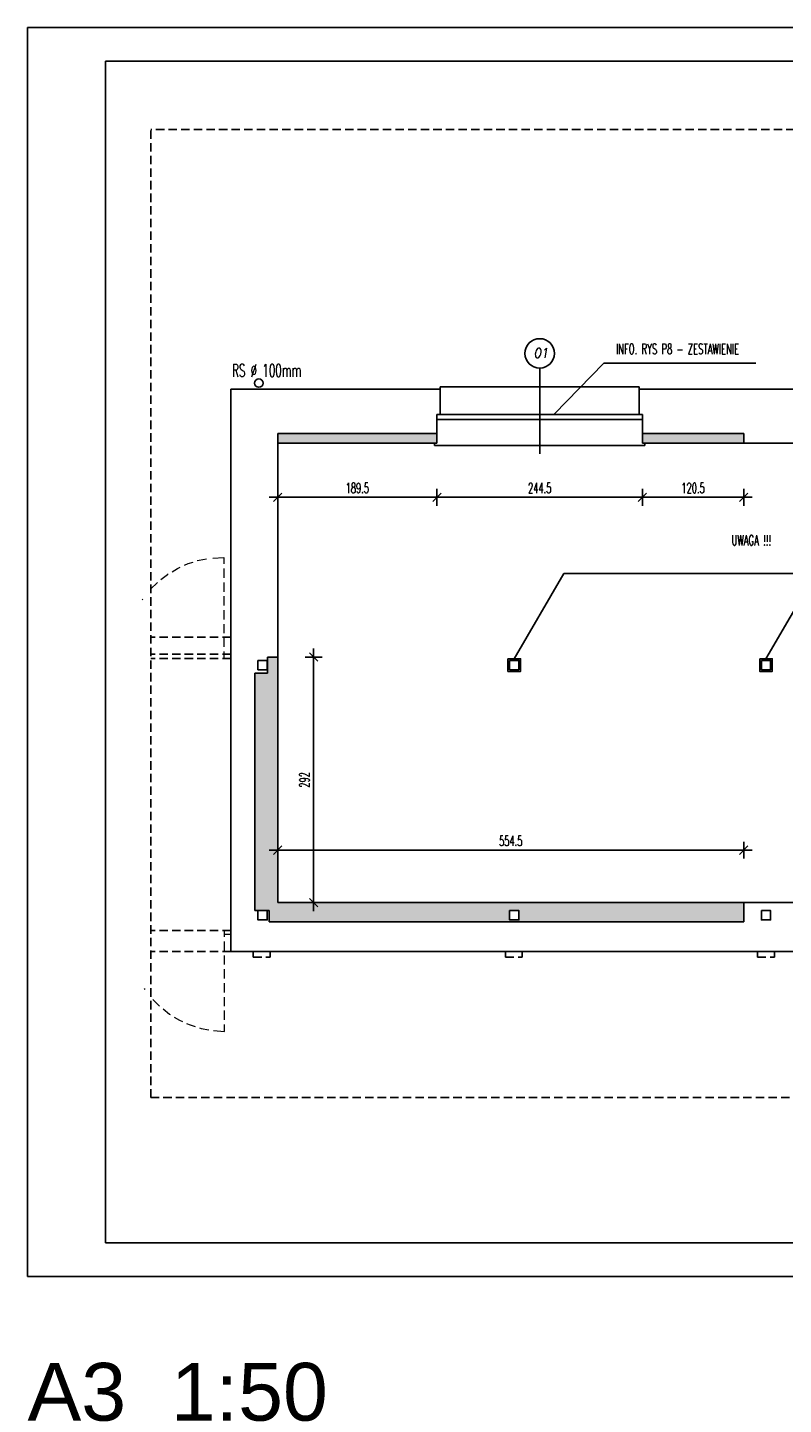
# Model space of a CAD drawing. Extents: x 678233 to 771511, y -128679 to -91169.
# Tile 28 of 58: x 759480 to 760379, y -97244 to -95607. Entities that reach past the tile are written whole.
import ezdxf
from ezdxf.enums import TextEntityAlignment as Align

# ---------------------------------------------------------------- set-up
doc = ezdxf.new("R2010")
doc.units = 0
doc.linetypes.add('DASHED', pattern=[0.75, 0.5, -0.25])
doc.layers.get('0').update_dxf_attribs({"linetype": 'CONTINUOUS'})
doc.layers.get('Defpoints').update_dxf_attribs({"linetype": 'CONTINUOUS'})
for name, color, linetype in [('00--DOOR', 1, 'CONTINUOUS'), ('DOBUDOWA', 6, 'CONTINUOUS'), ('OKNA', 4, 'CONTINUOUS'), ('OPIS', 2, 'CONTINUOUS'), ('PRZEKROJOWE', 7, 'CONTINUOUS'), ('PRZERYWANA', 9, 'DASHED'), ('tabelka', 2, 'CONTINUOUS'), ('WIDOKOWE', 2, 'CONTINUOUS'), ('WYMIAROWE', 1, 'CONTINUOUS')]:
    doc.layers.add(name, color=color, linetype=linetype)
doc.layers.add('PDF_686_ZS31_Felińskiego13_XRF_Parter$widok', color=9, linetype='CONTINUOUS', true_color=0x808080)
doc.styles.add('Arial', font='arial.ttf')
doc.styles.add('ROMANTS', font='ROMANS.shx', dxfattribs={"width": 0.6})
doc.styles.add('SIMPLEX', font='simplex.shx', dxfattribs={"height": 15})
doc.dimstyles.new('WYMIAR1', dxfattribs={"dimtxt": 5, "dimasz": 1.5, "dimexe": 1.25, "dimexo": 0.625, "dimgap": 0.7, "dimtad": 1, "dimdec": 1, "dimdsep": 46, "dimtxsty": 'Standard', "dimblk1": 'WYMIAR1', "dimblk2": 'WYMIAR1', "dimsah": 1, "dimcen": 2.5, "dimse1": 1, "dimse2": 1, "dimclrd": 256, "dimclrt": 2, "dimadec": 0, "dimazin": 0, "dimtfac": 1, "dimtdec": 1, "dimtofl": 0, "dimtmove": 0, "dimatfit": 3, "dimldrblk": 'WYMIAR1', "dimfxl": 1, "dimtolj": 1, "dimtzin": 0, "dimarcsym": 0})

# ---------------------------------------------------------------- blocks, each defined once
blk = doc.blocks.new('WYMIAR1')
at = {"layer": 'WYMIAROWE'}
for p, q in [((0, 0), (-5, 0)), ((0, 5), (0, -5)), ((5, 0), (0, 0))]:
    blk.add_line(p, q, dxfattribs=at)
at = {"layer": 'WYMIAROWE', "color": 2}
blk.add_line((-2.5, -2.5), (2.5, 2.5), dxfattribs=at)
blk = doc.blocks.new('*D55')
at = {"layer": 'Defpoints', "color": 0, "transparency": 16777216}
for p in [(759777.6, -96128.2), (759967.1, -96128.2), (759967.1, -96165.3)]:
    blk.add_point(p, dxfattribs=at)
at = {"layer": 'WYMIAROWE', "color": 1, "lineweight": -2, "transparency": 16777216}
blk.add_line((759779.6, -96165.3), (759965.1, -96165.3), dxfattribs=at)
at = {"layer": 'WYMIAROWE', "color": 1, "lineweight": -2, "transparency": 16777216, "xscale": 2, "yscale": 2, "zscale": 2, "rotation": 180}
blk.add_blockref('WYMIAR1', (759777.6, -96165.3), dxfattribs=at)
at = {"layer": 'WYMIAROWE', "color": 1, "lineweight": -2, "transparency": 16777216, "xscale": 2, "yscale": 2, "zscale": 2}
blk.add_blockref('WYMIAR1', (759967.1, -96165.3), dxfattribs=at)
at = {"layer": 'WYMIAROWE', "color": 4, "transparency": 16777216, "insert": (759872.4, -96154.3), "char_height": 12, "attachment_point": 5, "style": 'ROMANTS'}
blk.add_mtext('\\A1;189.5', dxfattribs=at)
blk = doc.blocks.new('DOT1')
at = {"color": 1, "ltscale": 5}
for p, q in [((0, 33.36), (0, -33.36)), ((29.4, 0), (-47.89, 0))]:
    blk.add_line(p, q, dxfattribs=at)
at = {"color": 8, "ltscale": 5, "const_width": 7.48}
blk.add_lwpolyline([(-3.74, 0, 1), (3.74, 0, 1)], format="xyb", close=True, dxfattribs=at)
blk = doc.blocks.new('*D56')
at = {"layer": 'Defpoints', "color": 0, "transparency": 16777216}
for p in [(759967.1, -96128.2), (760211.6, -96128.2), (760211.6, -96165.3)]:
    blk.add_point(p, dxfattribs=at)
at = {"layer": 'WYMIAROWE', "color": 1, "lineweight": -2, "transparency": 16777216}
blk.add_line((759969.1, -96165.3), (760209.6, -96165.3), dxfattribs=at)
at = {"layer": 'WYMIAROWE', "color": 1, "lineweight": -2, "transparency": 16777216, "xscale": 2, "yscale": 2, "zscale": 2, "rotation": 180}
blk.add_blockref('WYMIAR1', (759967.1, -96165.3), dxfattribs=at)
at = {"layer": 'WYMIAROWE', "color": 1, "lineweight": -2, "transparency": 16777216, "xscale": 2, "yscale": 2, "zscale": 2}
blk.add_blockref('WYMIAR1', (760211.6, -96165.3), dxfattribs=at)
at = {"layer": 'WYMIAROWE', "color": 4, "transparency": 16777216, "insert": (760089.4, -96154.3), "char_height": 12, "attachment_point": 5, "style": 'ROMANTS'}
blk.add_mtext('\\A1;244.5', dxfattribs=at)
blk = doc.blocks.new('*D57')
at = {"layer": 'Defpoints', "color": 0, "transparency": 16777216}
for p in [(760211.6, -96128.2), (760332.1, -96128.2), (760332.1, -96165.3)]:
    blk.add_point(p, dxfattribs=at)
at = {"layer": 'WYMIAROWE', "color": 1, "lineweight": -2, "transparency": 16777216}
blk.add_line((760213.6, -96165.3), (760330.1, -96165.3), dxfattribs=at)
at = {"layer": 'WYMIAROWE', "color": 1, "lineweight": -2, "transparency": 16777216, "xscale": 2, "yscale": 2, "zscale": 2, "rotation": 180}
blk.add_blockref('WYMIAR1', (760211.6, -96165.3), dxfattribs=at)
at = {"layer": 'WYMIAROWE', "color": 1, "lineweight": -2, "transparency": 16777216, "xscale": 2, "yscale": 2, "zscale": 2}
blk.add_blockref('WYMIAR1', (760332.1, -96165.3), dxfattribs=at)
at = {"layer": 'WYMIAROWE', "color": 4, "transparency": 16777216, "insert": (760271.9, -96154.3), "char_height": 12, "attachment_point": 5, "style": 'ROMANTS'}
blk.add_mtext('\\A1;120.5', dxfattribs=at)
blk = doc.blocks.new('*D58')
at = {"layer": 'Defpoints', "color": 0, "transparency": 16777216}
for p in [(759777.6, -96355.3), (759777.6, -96647.3), (759820.4, -96647.3)]:
    blk.add_point(p, dxfattribs=at)
at = {"layer": 'WYMIAROWE', "color": 1, "lineweight": -2, "transparency": 16777216}
blk.add_line((759820.4, -96357.3), (759820.4, -96645.3), dxfattribs=at)
at = {"layer": 'WYMIAROWE', "color": 1, "lineweight": -2, "transparency": 16777216, "xscale": 2, "yscale": 2, "zscale": 2}
for p, rotation in [((759820.4, -96355.3), 90), ((759820.4, -96647.3), 270)]:
    blk.add_blockref('WYMIAR1', p, dxfattribs=dict(at, rotation=rotation))
at = {"layer": 'WYMIAROWE', "color": 4, "transparency": 16777216, "insert": (759809.4, -96501.3), "char_height": 12, "attachment_point": 5, "rotation": 90, "style": 'ROMANTS'}
blk.add_mtext('\\A1;292', dxfattribs=at)
blk = doc.blocks.new('*D59')
at = {"layer": 'Defpoints', "color": 0, "transparency": 16777216}
for p in [(760332.1, -96584.9), (759777.6, -96647.3), (760332.1, -96647.3)]:
    blk.add_point(p, dxfattribs=at)
at = {"layer": 'WYMIAROWE', "color": 1, "lineweight": -2, "transparency": 16777216}
blk.add_line((759779.6, -96584.9), (760330.1, -96584.9), dxfattribs=at)
at = {"layer": 'WYMIAROWE', "color": 1, "lineweight": -2, "transparency": 16777216, "xscale": 2, "yscale": 2, "zscale": 2, "rotation": 180}
blk.add_blockref('WYMIAR1', (759777.6, -96584.9), dxfattribs=at)
at = {"layer": 'WYMIAROWE', "color": 1, "lineweight": -2, "transparency": 16777216, "xscale": 2, "yscale": 2, "zscale": 2}
blk.add_blockref('WYMIAR1', (760332.1, -96584.9), dxfattribs=at)
at = {"layer": 'WYMIAROWE', "color": 4, "transparency": 16777216, "insert": (760054.9, -96573.9), "char_height": 12, "attachment_point": 5, "style": 'ROMANTS'}
blk.add_mtext('\\A1;554.5', dxfattribs=at)

msp = doc.modelspace()

# ---------------------------------------------------------------- hatches: boundary and pattern name
at = {"layer": 'DOBUDOWA'}
h = msp.add_hatch(dxfattribs=at)
h.set_pattern_fill('HONEY', color=2, scale=1.3, angle=45, style=0, double=1)
h.paths.add_polyline_path([(759777.63, -96355.29), (759765.63, -96355.29), (759765.63, -96374.29), (759750.63, -96374.29), (759750.63, -96656.79), (759767.63, -96656.79), (759767.63, -96670.29), (760332.13, -96670.29), (760332.13, -96647.29), (759777.63, -96647.29)])
h.paths.add_polyline_path([(760053.63, -96656.79), (760064.63, -96656.79), (760064.63, -96667.79), (760053.63, -96667.79)], flags=16)
h.paths.add_polyline_path([(759967.13, -96089.29), (759777.63, -96089.29), (759777.63, -96100.79), (759967.13, -96100.79)])
h.paths.add_polyline_path([(760332.13, -96089.29), (760211.63, -96089.29), (760211.63, -96100.79), (760332.13, -96100.79)])

# ---------------------------------------------------------------- linework, layer by layer
at = {"layer": '00--DOOR', "ltscale": 5}
msp.add_circle((760089.38, -95994.2), 17.5, dxfattribs=at)
at = {"layer": 'Defpoints'}
msp.add_lwpolyline([(759479.97, -95606.74), (761579.97, -95606.74), (761579.97, -97091.74), (759479.97, -97091.74)], close=True, dxfattribs=at)
at = {"layer": 'OKNA'}
for p, q in [((760089.38, -96011.7), (760089.38, -96113.47)), ((759967.13, -96066.79), (760211.63, -96066.79)), ((759967.13, -96072.79), (760211.63, -96072.79))]:
    msp.add_line(p, q, dxfattribs=at)
at = {"layer": 'OPIS', "color": 8}
for p, q in [((760165.54, -96005.97), (760106.58, -96066.37)), ((760346.52, -96005.97), (760165.54, -96005.97)), ((760118.09, -96255.91), (760059.13, -96357.29)), ((760861.67, -96255.91), (760118.09, -96255.91)), ((760417.59, -96255.91), (760358.63, -96357.29))]:
    msp.add_line(p, q, dxfattribs=at)
at = {"layer": 'PDF_686_ZS31_Felińskiego13_XRF_Parter$widok', "lineweight": 0}
for points in [[(759682.01, -96240.64), (759684.13, -96240.22), (759693.04, -96238.52)], [(759700.37, -96237.67), (759713.53, -96236.82), (759713.53, -96244.46)], [(759651.89, -96253.79), (759658.25, -96249.97), (759661.64, -96248.28)], [(759666.73, -96246.16), (759670.98, -96244.03), (759676.92, -96242.34)], [(759713.53, -96249.97), (759713.53, -96261.01)], [(759626.43, -96274.58), (759634.49, -96266.52)], [(759638.73, -96263.13), (759646.37, -96257.19), (759647.22, -96256.34)], [(759713.53, -96266.52), (759713.53, -96277.55)], [(759616.25, -96287.31), (759617.1, -96286.46)], [(759713.53, -96283.07), (759713.53, -96294.1)], [(759713.53, -96299.61), (759713.53, -96310.64)], [(759713.53, -96316.16), (759713.53, -96326.77)], [(759713.38, -96332.28), (759713.38, -96343.31)], [(759713.38, -96348.83), (759713.38, -96356.89), (759718.47, -96356.89)], [(759721.88, -96680.29), (759712.98, -96680.29)], [(759714.25, -96687.93), (759714.25, -96680.29), (759719.34, -96680.29)], [(759721.88, -96680.29), (759715.1, -96680.29)], [(759714.25, -96704.48), (759714.25, -96693.45)], [(759721.88, -96685.38), (759715.1, -96685.38)], [(759714.25, -96721.02), (759714.25, -96709.99)], [(759714.25, -96737.57), (759714.25, -96726.54)], [(759714.25, -96754.11), (759714.25, -96743.08)], [(759618.79, -96749.45), (759619.64, -96750.72)], [(759628.97, -96762.6), (759637.03, -96770.24)], [(759714.25, -96770.24), (759714.25, -96759.63)], [(759641.27, -96773.63), (759648.91, -96779.99), (759649.76, -96780.42)], [(759714.25, -96786.78), (759714.25, -96775.75)], [(759654.42, -96783.39), (759660.79, -96787.21), (759664.18, -96788.48)], [(759669.27, -96791.03), (759673.52, -96792.72), (759679.46, -96794.42)], [(759701.09, -96799.51), (759714.25, -96800.36), (759714.25, -96792.3)], [(759684.55, -96796.12), (759686.67, -96796.97), (759695.58, -96798.66)]]:
    msp.add_lwpolyline(points, dxfattribs=at)
at = {"layer": 'PRZEKROJOWE'}
for p, q in [((759970.88, -96036.79), (759721.88, -96036.79)), ((759721.88, -96036.79), (759721.88, -96705.29)), ((759970.88, -96036.79), (759970.88, -96066.79)), ((760527.88, -96036.79), (760207.88, -96036.79)), ((760207.88, -96036.79), (760207.88, -96066.79)), ((759967.13, -96089.29), (759967.13, -96066.79)), ((760211.63, -96089.29), (760211.63, -96066.79)), ((759777.63, -96089.29), (759967.13, -96089.29)), ((759777.63, -96089.29), (759777.63, -96355.29)), ((759967.13, -96089.29), (759967.13, -96100.79)), ((760211.63, -96089.29), (760332.13, -96089.29)), ((760211.63, -96089.29), (760211.63, -96100.79)), ((760332.13, -96089.29), (760332.13, -96100.79)), ((759967.13, -96100.79), (759777.63, -96100.79)), ((760332.13, -96100.79), (760211.63, -96100.79)), ((760332.13, -96100.79), (760524.13, -96100.79)), ((759777.63, -96355.29), (759765.63, -96355.29)), ((759765.63, -96355.29), (759765.63, -96374.29)), ((759777.63, -96355.29), (759777.63, -96647.29)), ((759765.63, -96374.29), (759750.63, -96374.29)), ((759750.63, -96374.29), (759750.63, -96656.79)), ((760332.13, -96647.29), (759777.63, -96647.29)), ((760332.13, -96647.29), (760332.13, -96670.29)), ((760332.13, -96647.29), (760924.63, -96647.29)), ((759750.63, -96656.79), (759767.63, -96656.79)), ((759767.63, -96656.79), (759767.63, -96670.29)), ((760332.13, -96670.29), (759767.63, -96670.29)), ((759721.88, -96705.29), (760964.63, -96705.29)), ((759721.88, -96705.29), (761127.76, -96705.29))]:
    msp.add_line(p, q, dxfattribs=at)
for points in [[(759754.13, -96359.29), (759765.13, -96359.29), (759765.13, -96370.29), (759754.13, -96370.29)], [(760051.63, -96357.29), (760066.63, -96357.29), (760066.63, -96372.29), (760051.63, -96372.29)], [(760053.63, -96359.29), (760064.63, -96359.29), (760064.63, -96370.29), (760053.63, -96370.29)], [(760351.13, -96357.29), (760366.13, -96357.29), (760366.13, -96372.29), (760351.13, -96372.29)], [(760353.13, -96359.29), (760364.13, -96359.29), (760364.13, -96370.29), (760353.13, -96370.29)], [(759754.13, -96656.79), (759765.13, -96656.79), (759765.13, -96667.79), (759754.13, -96667.79)], [(760053.63, -96656.79), (760064.63, -96656.79), (760064.63, -96667.79), (760053.63, -96667.79)], [(760353.13, -96656.79), (760364.13, -96656.79), (760364.13, -96667.79), (760353.13, -96667.79)]]:
    msp.add_lwpolyline(points, close=True, dxfattribs=at)
msp.add_circle((759755.18, -96029.53), 5, dxfattribs=at)
at = {"layer": 'PRZERYWANA', "ltscale": 20}
for p, q in [((761127.76, -95727.83), (759626.54, -95727.83)), ((759626.54, -96879.2), (759626.54, -95727.83)), ((759721.88, -96331.79), (759626.54, -96331.79)), ((759721.88, -96351.8), (759626.54, -96351.8)), ((759721.88, -96356.89), (759626.54, -96356.89)), ((759721.88, -96680.29), (759626.54, -96680.29)), ((759721.88, -96680.29), (759665.15, -96680.29)), ((759721.88, -96705.29), (759626.54, -96705.29)), ((759626.54, -96879.2), (761127.76, -96879.2))]:
    msp.add_line(p, q, dxfattribs=at)
for points in [[(759748.63, -96705.29), (759748.63, -96712.29), (759768.63, -96712.29), (759768.63, -96712.29), (759768.63, -96705.29)], [(760048.63, -96705.29), (760048.63, -96712.29), (760068.63, -96712.29), (760068.63, -96712.29), (760068.63, -96705.29)], [(760348.63, -96705.29), (760348.63, -96712.29), (760368.63, -96712.29), (760368.63, -96712.29), (760368.63, -96705.29)]]:
    msp.add_lwpolyline(points, dxfattribs=at)
at = {"layer": 'tabelka'}
msp.add_lwpolyline([(759572.82, -95646.74), (761149.26, -95646.74), (761149.26, -97051.74), (759572.82, -97051.74)], close=True, dxfattribs=at)
at = {"layer": 'WIDOKOWE'}
for p, q in [((759970.88, -96033.79), (760207.88, -96033.79)), ((759970.88, -96036.79), (759970.88, -96033.79)), ((760207.88, -96036.79), (760207.88, -96033.79)), ((759970.88, -96066.79), (759967.13, -96066.79)), ((760207.88, -96066.79), (760211.63, -96066.79)), ((759964.02, -96100.79), (759964.02, -96103.79)), ((759964.02, -96103.79), (760214.63, -96103.79)), ((760214.63, -96100.79), (760214.63, -96103.79))]:
    msp.add_line(p, q, dxfattribs=at)

# ---------------------------------------------------------------- texts
at = {"layer": '00--DOOR', "color": 2, "ltscale": 5, "style": 'SIMPLEX', "oblique": 10, "text_generation_flag": 6, "width": 0.812341, "flags": 8}
msp.add_attdef('O1', (760082.18, -95999.52), 'szer', height=11.506, rotation=180, dxfattribs=at)
at = {"layer": 'Defpoints', "insert": (759479.97, -97264.25), "char_height": 68.672, "attachment_point": 7, "style": 'Arial'}
msp.add_mtext('A3  1:50', dxfattribs=at)
at = {"layer": 'OPIS', "color": 8, "style": 'ROMANTS', "width": 0.6}
for s, height, p in [('INFO. RYS P8 - ZESTAWIENIE', 12.2903, (760253.37, -95995.11)), ('UWAGA !!!', 12.29, (760341.14, -96222.5))]:
    msp.add_text(s, height=height, dxfattribs=at).set_placement(p, align=Align.CENTER)
at = {"layer": 'PRZERYWANA', "ltscale": 20, "style": 'ROMANTS', "width": 0.6}
msp.add_text('RS %%C 100mm', height=15.0341, dxfattribs=at).set_placement((759723.41, -96021.97))

# ---------------------------------------------------------------- dimensions: what is measured, and where the dimension line sits
at = {"layer": 'WYMIAROWE'}
for base, p1, p2, picture, middle in [((759967.13, -96165.28), (759777.63, -96128.19), (759967.13, -96128.19), '*D55', (759872.38, -96154.28)), ((760211.63, -96165.28), (759967.13, -96128.19), (760211.63, -96128.19), '*D56', (760089.38, -96154.28)), ((760332.13, -96165.28), (760211.63, -96128.19), (760332.13, -96128.19), '*D57', (760271.88, -96154.28)), ((760332.13, -96584.9), (759777.63, -96647.29), (760332.13, -96647.29), '*D59', (760054.88, -96573.9))]:
    dim = msp.add_linear_dim(base=base, p1=p1, p2=p2, dimstyle='WYMIAR1', override={"dimtxt": 12, "dimasz": 2, "dimexe": 7, "dimexo": 5, "dimgap": 5, "dimzin": 12, "dimtxsty": 'ROMANTS', "dimcen": 0, "dimclrd": 1, "dimclrt": 4, "dimtfac": 0.005, "dimtix": 1, "dimldrblk": 'DOT1', "dimtzin": 12}, dxfattribs=at)
    dim.commit()
    dim.dimension.update_dxf_attribs({"geometry": picture, "text_midpoint": middle})
dim = msp.add_linear_dim(base=(759820.45, -96647.29), p1=(759777.63, -96355.29), p2=(759777.63, -96647.29), angle=90, dimstyle='WYMIAR1', override={"dimtxt": 12, "dimasz": 2, "dimexe": 7, "dimexo": 5, "dimgap": 5, "dimzin": 12, "dimtxsty": 'ROMANTS', "dimcen": 0, "dimclrd": 1, "dimclrt": 4, "dimtfac": 0.005, "dimtix": 1, "dimldrblk": 'DOT1', "dimtzin": 12}, dxfattribs=at)
dim.commit()
dim.dimension.update_dxf_attribs({"geometry": '*D58', "text_midpoint": (759809.45, -96501.29)})

doc.saveas('drawing.dxf')
